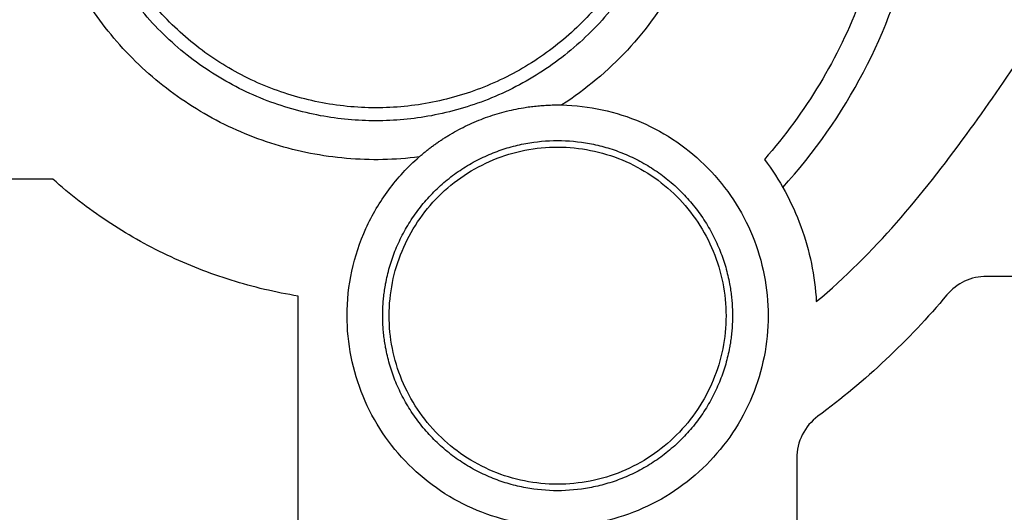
# Model space of a CAD drawing. Header units: inches. Extents: x 0 to 68, y 0 to 44.
# Tile 22 of 27: x 32.4 to 38.3, y 30 to 33. Entities that reach past the tile are written whole.
import ezdxf

# ---------------------------------------------------------------- set-up
doc = ezdxf.new("R2010")
doc.units = ezdxf.units.IN
doc.header["$LTSCALE"] = 4
doc.header["$MEASUREMENT"] = 0
doc.linetypes.add('SLD-Solid', pattern=[0])
doc.layers.add('DIMENSIONS', color=140, linetype='SLD-Solid', lineweight=25)
doc.styles.add('SLDTEXTSTYLE0', font='GOTHIC.TTF', dxfattribs={"width": 0.913})
doc.dimstyles.new('SLDDIMSTYLE0', dxfattribs={"dimtxt": 0.6, "dimasz": 0.72, "dimexe": 0, "dimexo": 0.0625, "dimgap": 0.15, "dimtad": 0, "dimtih": 1, "dimtoh": 1, "dimrnd": 1e-09, "dimzin": 12, "dimdsep": 46, "dimtxsty": 'SLDTEXTSTYLE0', "dimsah": 1, "dimcen": 0.09, "dimadec": 0, "dimazin": 3, "dimtfac": 1, "dimtofl": 0, "dimtmove": 0, "dimatfit": 3, "dimfxl": 0, "dimfrac": 2, "dimtolj": 1, "dimtzin": 12, "dimarcsym": 0})
doc.dimstyles.new('SLDDIMSTYLE3', dxfattribs={"dimtxt": 0.6, "dimasz": 0.72, "dimexe": 0, "dimexo": 0.0625, "dimgap": 0.15, "dimtad": 0, "dimtih": 1, "dimtoh": 1, "dimrnd": 1e-09, "dimdsep": 46, "dimtxsty": 'SLDTEXTSTYLE0', "dimsah": 1, "dimcen": 0.09, "dimadec": 0, "dimazin": 2, "dimtfac": 1, "dimtmove": 0, "dimatfit": 0, "dimfxl": 0, "dimfrac": 2, "dimtolj": 1, "dimtzin": 12, "dimarcsym": 0})

# ---------------------------------------------------------------- blocks, each defined once
blk = doc.blocks.new('_D_10')
at = {"layer": 'DIMENSIONS'}
for p, q in [((25.8947, 36.2145), (25.7119, 36.2145)), ((25.7119, 36.2145), (25.7119, 35.262)), ((27.4464, 36.2145), (27.6292, 36.2145)), ((27.6292, 36.2145), (27.6292, 35.262)), ((28.399, 36.2191), (29.399, 36.2191)), ((29.399, 36.2191), (29.399, 34.2094)), ((25.7119, 35.262), (25.8947, 35.262)), ((27.6292, 35.262), (27.4464, 35.262)), ((33.4277, 34.2094), (28.899, 34.2094)), ((43.0809, 33.4592), (28.899, 33.4592)), ((29.399, 33.4592), (29.399, 31.9592))]:
    blk.add_line(p, q, dxfattribs=at)
for points in [[(29.399, 34.2094), (29.599, 34.9294), (29.199, 34.9294)], [(29.399, 33.4592), (29.199, 32.7392), (29.599, 32.7392)]]:
    blk.add_solid(points, dxfattribs=at)
at = {"layer": 'DIMENSIONS', "char_height": 0.6, "attachment_point": 1, "style": 'SLDTEXTSTYLE0'}
for s, insert in [('0.75', (25.8947, 37.1028)), ('19.1', (25.8947, 36.0284))]:
    blk.add_mtext(s, dxfattribs=dict(at, insert=insert))
blk = doc.blocks.new('_D_11')
at = {"layer": 'DIMENSIONS'}
for p, q in [((34.3171, 34.2094), (27.0092, 34.2094)), ((27.5092, 34.2094), (27.5092, 32.5324)), ((26.5117, 31.4489), (26.3289, 31.4489)), ((26.3289, 31.4489), (26.3289, 30.4964)), ((28.5067, 31.4489), (28.6895, 31.4489)), ((28.6895, 31.4489), (28.6895, 30.4964)), ((26.3289, 30.4964), (26.5117, 30.4964)), ((28.6895, 30.4964), (28.5067, 30.4964)), ((27.5092, 28.6976), (27.5092, 30.3745)), ((32.1518, 28.6976), (27.0092, 28.6976))]:
    blk.add_line(p, q, dxfattribs=at)
for points in [[(27.5092, 34.2094), (27.3092, 33.4894), (27.7092, 33.4894)], [(27.5092, 28.6976), (27.7092, 29.4176), (27.3092, 29.4176)]]:
    blk.add_solid(points, dxfattribs=at)
at = {"layer": 'DIMENSIONS', "char_height": 0.6, "attachment_point": 1, "style": 'SLDTEXTSTYLE0'}
for s, insert in [('5.51', (26.7334, 32.3372)), ('140.0', (26.5117, 31.2628))]:
    blk.add_mtext(s, dxfattribs=dict(at, insert=insert))

msp = doc.modelspace()

# ---------------------------------------------------------------- linework, layer by layer
for p, q in [((32.553, 32.0047), (31.9187, 32.0047)), ((40.5788, 31.4141), (38.2288, 31.4141)), ((34.0447, 29.6425), (34.0447, 31.2947)), ((37.0749, 30.311), (37.0749, 29.6425))]:
    msp.add_line(p, q)
for points, knots in [([(35.8576, 33.0511), (35.7818, 32.9633), (35.6974, 32.883), (35.5144, 32.7405), (35.4159, 32.6783), (35.2087, 32.5742), (35.1, 32.5323), (34.8764, 32.4707), (34.7616, 32.4509), (34.5303, 32.434), (34.4138, 32.437), (34.1837, 32.4655), (34.07, 32.4912), (33.8499, 32.5641), (33.7434, 32.6114), (33.5417, 32.7259), (33.4465, 32.7931), (33.271, 32.9447), (33.1908, 33.0291), (33.0483, 33.2121), (32.986, 33.3106), (32.8819, 33.5178), (32.8401, 33.6265), (32.7784, 33.8501), (32.7586, 33.9649), (32.7417, 34.1962), (32.7447, 34.3127), (32.7733, 34.5428), (32.7989, 34.6565), (32.8718, 34.8766), (32.9191, 34.9831), (33.0336, 35.1848), (33.1008, 35.28), (33.1766, 35.3677)], [0, 0, 0, 0, 0.0625, 0.0625, 0.125, 0.125, 0.1875, 0.1875, 0.25, 0.25, 0.3125, 0.3125, 0.375, 0.375, 0.4375, 0.4375, 0.5, 0.5, 0.5625, 0.5625, 0.625, 0.625, 0.6875, 0.6875, 0.75, 0.75, 0.8125, 0.8125, 0.875, 0.875, 0.9375, 0.9375, 1, 1, 1, 1]), ([(36.99, 31.9547), (37.1824, 32.1657), (37.3476, 32.4015), (37.6131, 32.9073), (37.7132, 33.1772), (37.8419, 33.7338), (37.8704, 34.0203), (37.854, 34.5913), (37.809, 34.8757), (37.7287, 35.1498)], [0, 0, 0, 0, 0.25, 0.25, 0.5, 0.5, 0.75, 0.75, 1, 1, 1, 1]), ([(37.1938, 31.2612), (37.5463, 31.5535), (38.0983, 32.227), (38.8689, 33.3915), (39.1877, 34.2682), (39.2573, 34.799)], [0.0385532, 0.0385532, 0.0385532, 0.0385532, 0.3543265, 0.6398051, 1, 1, 1, 1]), ([(34.7795, 32.1393), (34.6331, 32.1208), (34.4848, 32.1178), (34.1908, 32.1432), (34.0452, 32.1715), (33.7631, 32.2582), (33.6267, 32.3165), (33.3693, 32.4606), (33.2482, 32.5464), (33.0268, 32.7415), (32.9265, 32.8508), (32.7512, 33.0881), (32.6762, 33.2161), (32.5547, 33.485), (32.5083, 33.6259), (32.4462, 33.9143), (32.4305, 34.0619), (32.4305, 34.2094)], [0, 0, 0, 0, 0.125, 0.125, 0.25, 0.25, 0.375, 0.375, 0.5, 0.5, 0.625, 0.625, 0.75, 0.75, 0.875, 0.875, 1, 1, 1, 1]), ([(36.3675, 34.2094), (36.3675, 34.2), (36.3674, 34.1811), (36.3667, 34.1529), (36.3657, 34.1247), (36.3642, 34.0965), (36.3622, 34.0684), (36.3599, 34.0403), (36.3571, 34.0123), (36.3539, 33.9843), (36.3502, 33.9563), (36.3461, 33.9284), (36.3416, 33.9005), (36.3279, 33.8231), (36.2983, 33.6973), (36.2395, 33.5249), (36.163, 33.3567), (36.0678, 33.194), (35.956, 33.0406), (35.8279, 32.8987), (35.6859, 32.7706), (35.5325, 32.6587), (35.3698, 32.5635), (35.2017, 32.487), (35.0293, 32.4282), (34.8577, 32.3878), (34.6864, 32.3641), (34.5171, 32.3564), (34.3478, 32.3641), (34.1766, 32.3878), (34.005, 32.4282), (33.8326, 32.487), (33.6645, 32.5635), (33.5017, 32.6587), (33.3483, 32.7706), (33.2064, 32.8987), (33.0783, 33.0406), (32.9664, 33.194), (32.8713, 33.3567), (32.7948, 33.5248), (32.7359, 33.6972), (32.7048, 33.8296), (32.6892, 33.9204), (32.6823, 33.9683), (32.6766, 34.0163), (32.6722, 34.0644), (32.6691, 34.1126), (32.6671, 34.161), (32.6668, 34.1932), (32.6667, 34.2094)], [0, 0, 0, 0, 0.004866, 0.009726, 0.014581, 0.019433, 0.024283, 0.029132, 0.033981, 0.038831, 0.043683, 0.048539, 0.0534, 0.058266, 0.089136, 0.120009, 0.152165, 0.184325, 0.217166, 0.25001, 0.282851, 0.315695, 0.347852, 0.380012, 0.410881, 0.441755, 0.470876, 0.500001, 0.529122, 0.558247, 0.589116, 0.61999, 0.652146, 0.684306, 0.717147, 0.749991, 0.782832, 0.815676, 0.847832, 0.879992, 0.910862, 0.941735, 0.950073, 0.958396, 0.966711, 0.975023, 0.983338, 0.991662, 1, 1, 1, 1]), ([(36.6037, 34.2094), (36.6037, 34.0357), (36.5819, 33.8621), (36.4961, 33.5255), (36.4321, 33.3626), (36.2658, 33.0577), (36.1635, 32.9157), (35.927, 32.6614), (35.7928, 32.549), (35.6468, 32.455)], [0, 0, 0, 0, 0.25, 0.25, 0.5, 0.5, 0.75, 0.75, 1, 1, 1, 1]), ([(37.6667, 34.2094), (37.6667, 34.0195), (37.6495, 33.8297), (37.5812, 33.4562), (37.5301, 33.2725), (37.3958, 32.9174), (37.3125, 32.7459), (37.1165, 32.4207), (37.0037, 32.267), (36.8781, 32.1247)], [0, 0, 0, 0, 0.25, 0.25, 0.5, 0.5, 0.75, 0.75, 1, 1, 1, 1]), ([(34.7795, 32.1393), (34.7854, 32.1444), (34.7972, 32.1547), (34.8153, 32.1696), (34.8336, 32.1841), (34.8521, 32.1984), (34.8709, 32.2122), (34.89, 32.2258), (34.9093, 32.239), (34.9289, 32.2518), (34.9487, 32.2643), (34.996, 32.2929), (35.073, 32.3339), (35.183, 32.3798), (35.2968, 32.4154), (35.3873, 32.4346), (35.4522, 32.4443), (35.491, 32.4488), (35.5298, 32.4522), (35.5687, 32.4544), (35.6077, 32.4554), (35.6337, 32.4552), (35.6468, 32.455)], [0, 0, 0, 0, 0.024838, 0.049643, 0.074423, 0.099188, 0.123944, 0.148701, 0.173467, 0.198249, 0.223057, 0.247899, 0.37394, 0.500003, 0.626044, 0.752107, 0.793483, 0.834784, 0.876048, 0.917313, 0.958617, 1, 1, 1, 1]), ([(35.6468, 32.455), (35.7294, 32.4534), (35.8119, 32.4437), (35.9735, 32.4086), (36.0526, 32.3832), (36.2044, 32.3176), (36.2772, 32.2775), (36.4135, 32.1839), (36.4771, 32.1305), (36.5929, 32.0124), (36.645, 31.9477), (36.7359, 31.8095), (36.7746, 31.736), (36.8371, 31.5829), (36.8609, 31.5034), (36.8928, 31.3411), (36.9008, 31.2584), (36.9008, 31.1757)], [0, 0, 0, 0, 0.125, 0.125, 0.25, 0.25, 0.375, 0.375, 0.5, 0.5, 0.625, 0.625, 0.75, 0.75, 0.875, 0.875, 1, 1, 1, 1]), ([(34.5583, 31.1757), (34.5583, 31.1822), (34.5584, 31.1952), (34.5589, 31.2147), (34.5598, 31.2341), (34.5611, 31.2535), (34.5627, 31.2729), (34.5646, 31.2922), (34.5669, 31.3115), (34.5696, 31.3307), (34.5726, 31.35), (34.5808, 31.3966), (34.5981, 31.4699), (34.6318, 31.569), (34.6758, 31.6656), (34.7304, 31.759), (34.7947, 31.8472), (34.8683, 31.9287), (34.9498, 32.0023), (35.038, 32.0666), (35.1315, 32.1212), (35.228, 32.1652), (35.3271, 32.199), (35.4572, 32.2296), (35.6213, 32.2447), (35.7854, 32.2296), (35.9155, 32.199), (36.0145, 32.1652), (36.1111, 32.1212), (36.2046, 32.0666), (36.2927, 32.0023), (36.3742, 31.9287), (36.4478, 31.8472), (36.5121, 31.7591), (36.5668, 31.6656), (36.6107, 31.569), (36.6445, 31.4699), (36.6633, 31.3903), (36.6731, 31.3308), (36.6781, 31.2922), (36.6817, 31.2535), (36.6839, 31.2147), (36.6841, 31.1887), (36.6843, 31.1757)], [0, 0, 0, 0, 0.005838, 0.011669, 0.017494, 0.023315, 0.029135, 0.034954, 0.040776, 0.046602, 0.052433, 0.058273, 0.089145, 0.120023, 0.152183, 0.184348, 0.217191, 0.250041, 0.282884, 0.315734, 0.347893, 0.380058, 0.410931, 0.441809, 0.500001, 0.558193, 0.589066, 0.619944, 0.652103, 0.684268, 0.717112, 0.749961, 0.782805, 0.815655, 0.847814, 0.879979, 0.910851, 0.94173, 0.953398, 0.965044, 0.976683, 0.988329, 1, 1, 1, 1]), ([(35.2304, 32.1218), (35.2923, 32.1474), (35.3568, 32.1669), (35.4882, 32.1929), (35.5552, 32.1994), (35.6892, 32.1993), (35.7562, 32.1926), (35.8876, 32.1664), (35.952, 32.1468), (36.0757, 32.0954), (36.1351, 32.0636), (36.2464, 31.9891), (36.2984, 31.9463), (36.3931, 31.8515), (36.4357, 31.7994), (36.5101, 31.6879), (36.5418, 31.6285), (36.5929, 31.5047), (36.6124, 31.4402), (36.6384, 31.3088), (36.645, 31.2418), (36.6448, 31.1078), (36.6382, 31.0408), (36.6119, 30.9094), (36.5923, 30.845), (36.5409, 30.7213), (36.5091, 30.6619), (36.4346, 30.5506), (36.3919, 30.4986), (36.297, 30.4039), (36.2449, 30.3613), (36.1335, 30.2869), (36.0741, 30.2553), (36.0121, 30.2297)], [0, 0, 0, 0, 0.0625, 0.0625, 0.125, 0.125, 0.1875, 0.1875, 0.25, 0.25, 0.3125, 0.3125, 0.375, 0.375, 0.4375, 0.4375, 0.5, 0.5, 0.5625, 0.5625, 0.625, 0.625, 0.6875, 0.6875, 0.75, 0.75, 0.8125, 0.8125, 0.875, 0.875, 0.9375, 0.9375, 1, 1, 1, 1]), ([(34.3418, 31.1757), (34.3418, 31.2667), (34.3515, 31.3576), (34.39, 31.5353), (34.4187, 31.6221), (34.4939, 31.7877), (34.5404, 31.8665), (34.6489, 32.0124), (34.711, 32.0795), (34.7795, 32.1393)], [0, 0, 0, 0, 0.25, 0.25, 0.5, 0.5, 0.75, 0.75, 1, 1, 1, 1]), ([(36.0121, 30.2297), (35.9502, 30.2041), (35.8858, 30.1846), (35.7544, 30.1586), (35.6874, 30.1521), (35.5534, 30.1522), (35.4864, 30.1588), (35.355, 30.1851), (35.2906, 30.2047), (35.1668, 30.2561), (35.1075, 30.2879), (34.9961, 30.3624), (34.9441, 30.4052), (34.8495, 30.5), (34.8068, 30.5521), (34.7325, 30.6635), (34.7008, 30.7229), (34.6496, 30.8468), (34.6302, 30.9112), (34.6041, 31.0427), (34.5976, 31.1097), (34.5977, 31.2437), (34.6044, 31.3106), (34.6306, 31.442), (34.6502, 31.5064), (34.7016, 31.6302), (34.7334, 31.6895), (34.808, 31.8009), (34.8507, 31.8529), (34.9455, 31.9475), (34.9976, 31.9902), (35.1091, 32.0645), (35.1685, 32.0962), (35.2304, 32.1218)], [0, 0, 0, 0, 0.0625, 0.0625, 0.125, 0.125, 0.1875, 0.1875, 0.25, 0.25, 0.3125, 0.3125, 0.375, 0.375, 0.4375, 0.4375, 0.5, 0.5, 0.5625, 0.5625, 0.625, 0.625, 0.6875, 0.6875, 0.75, 0.75, 0.8125, 0.8125, 0.875, 0.875, 0.9375, 0.9375, 1, 1, 1, 1]), ([(36.8781, 32.1247), (36.9718, 32.0006), (37.0469, 31.8625), (37.1537, 31.5705), (37.1853, 31.4165), (37.1938, 31.2612)], [0, 0, 0, 0, 0.5, 0.5, 1, 1, 1, 1]), ([(34.0447, 31.2947), (33.9069, 31.317), (33.7708, 31.3491), (33.5044, 31.4322), (33.3741, 31.4832), (33.1222, 31.6032), (33.0004, 31.6721), (32.7679, 31.8264), (32.6571, 31.9118), (32.553, 32.0047)], [0, 0, 0, 0, 0.25, 0.25, 0.5, 0.5, 0.75, 0.75, 1, 1, 1, 1]), ([(38.2288, 31.4141), (38.1829, 31.4141), (38.1371, 31.4039), (38.054, 31.3652), (38.0168, 31.3366), (37.9874, 31.3014)], [0, 0, 0, 0, 0.5, 0.5, 1, 1, 1, 1]), ([(36.9008, 31.1757), (36.9008, 31.092), (36.8926, 31.0082), (36.8599, 30.844), (36.8355, 30.7635), (36.7714, 30.6087), (36.7317, 30.5345), (36.6386, 30.3952), (36.5853, 30.3302), (36.4668, 30.2118), (36.4018, 30.1584), (36.2625, 30.0653), (36.1883, 30.0257), (36.0336, 29.9616), (35.953, 29.9371), (35.7888, 29.9045), (35.705, 29.8962), (35.5375, 29.8962), (35.4538, 29.9045), (35.2895, 29.9371), (35.209, 29.9616), (35.0543, 30.0257), (34.98, 30.0653), (34.8408, 30.1584), (34.7757, 30.2118), (34.6573, 30.3302), (34.6039, 30.3952), (34.5109, 30.5345), (34.4712, 30.6087), (34.4071, 30.7635), (34.3827, 30.844), (34.35, 31.0082), (34.3418, 31.092), (34.3418, 31.1757)], [0, 0, 0, 0, 0.0625, 0.0625, 0.125, 0.125, 0.1875, 0.1875, 0.25, 0.25, 0.3125, 0.3125, 0.375, 0.375, 0.4375, 0.4375, 0.5, 0.5, 0.5625, 0.5625, 0.625, 0.625, 0.6875, 0.6875, 0.75, 0.75, 0.8125, 0.8125, 0.875, 0.875, 0.9375, 0.9375, 1, 1, 1, 1]), ([(36.6843, 31.1757), (36.6842, 31.1692), (36.6842, 31.1563), (36.6836, 31.1368), (36.6827, 31.1174), (36.6815, 31.098), (36.6799, 31.0786), (36.6779, 31.0593), (36.6756, 31.04), (36.673, 31.0207), (36.67, 31.0015), (36.6618, 30.9549), (36.6445, 30.8815), (36.6107, 30.7825), (36.5668, 30.6859), (36.5121, 30.5924), (36.4478, 30.5043), (36.3743, 30.4228), (36.2927, 30.3492), (36.2046, 30.2849), (36.1111, 30.2303), (36.0145, 30.1863), (35.9155, 30.1525), (35.7854, 30.1219), (35.6213, 30.1068), (35.4572, 30.1219), (35.3271, 30.1525), (35.228, 30.1863), (35.1315, 30.2303), (35.038, 30.2849), (34.9498, 30.3492), (34.8683, 30.4228), (34.7947, 30.5043), (34.7304, 30.5924), (34.6758, 30.6859), (34.6318, 30.7825), (34.5981, 30.8815), (34.5793, 30.9612), (34.5694, 31.0207), (34.5644, 31.0593), (34.5609, 31.098), (34.5587, 31.1368), (34.5584, 31.1627), (34.5583, 31.1757)], [0, 0, 0, 0, 0.005838, 0.011669, 0.017494, 0.023315, 0.029135, 0.034954, 0.040776, 0.046602, 0.052433, 0.058273, 0.089145, 0.120023, 0.152183, 0.184348, 0.217191, 0.250041, 0.282884, 0.315734, 0.347893, 0.380058, 0.410931, 0.441809, 0.500001, 0.558193, 0.589066, 0.619944, 0.652103, 0.684268, 0.717112, 0.749961, 0.782805, 0.815655, 0.847814, 0.879979, 0.910851, 0.94173, 0.953398, 0.965044, 0.976683, 0.988329, 1, 1, 1, 1]), ([(37.203, 30.5646), (37.1635, 30.5354), (37.1309, 30.4969), (37.0866, 30.4092), (37.0749, 30.3601), (37.0749, 30.311)], [0, 0, 0, 0, 0.5, 0.5, 1, 1, 1, 1])]:
    msp.add_open_spline(points, degree=3, knots=knots)
msp.add_open_spline([(37.9874, 31.3014), (37.7564, 31.0258), (37.4925, 30.7779), (37.203, 30.5646)], degree=3)

# ---------------------------------------------------------------- dimensions: what is measured, and where the dimension line sits
at = {"layer": 'DIMENSIONS'}
for base, p1, p2, dimstyle, picture, middle in [((29.399, 33.4592), (33.6277, 34.2094), (43.2809, 33.4592), 'SLDDIMSTYLE3', '_D_10', (29.399, 36.2191)), ((27.5092, 28.6976), (34.5171, 34.2094), (32.3518, 28.6976), 'SLDDIMSTYLE0', '_D_11', (27.5092, 31.4535))]:
    dim = msp.add_linear_dim(base=base, p1=p1, p2=p2, angle=90, dimstyle=dimstyle, dxfattribs=at)
    dim.commit()
    dim.dimension.update_dxf_attribs({"geometry": picture, "text_midpoint": middle, "dimtype": 160})

doc.saveas('drawing.dxf')
